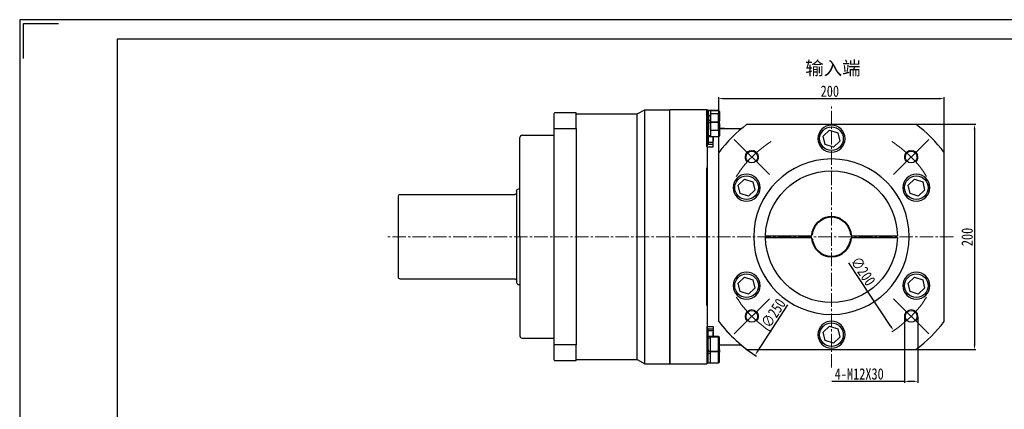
# Model space of a CAD drawing. Header units: millimetres. Extents: x 11380 to 12832, y -6962 to -5935.
# Tile 4 of 6: x 11380 to 12254, y -6281 to -5935. Entities that reach past the tile are written whole.
import ezdxf

# ---------------------------------------------------------------- set-up
doc = ezdxf.new("R2010")
doc.units = ezdxf.units.MM
doc.linetypes.add('点画线', pattern=[18, 12, -2, 2, -2])
doc.layers.get('0').update_dxf_attribs({"lineweight": 40})
doc.layers.get('Defpoints').update_dxf_attribs({"lineweight": 13})
for name, color, linetype in [('7中心线层', 7, '点画线'), ('图框_外框线', 7, 'Continuous'), ('尺寸线', 7, 'Continuous')]:
    doc.layers.add(name, color=color, linetype=linetype)
for name, color, linetype, lineweight in [('标注线', 1, 'Continuous', 15), ('粗实线', 7, 'Continuous', 40), ('细实线', 7, 'Continuous', 18), ('轮廓线', 7, 'Continuous', 40)]:
    doc.layers.add(name, color=color, linetype=linetype, lineweight=lineweight)
doc.styles.get("Standard").update_dxf_attribs({"font": 'txt.shx', "height": 5})
doc.styles.add('仿宋0.8', font='txt', dxfattribs={"width": 0.8})
doc.dimstyles.get("Standard").update_dxf_attribs({"dimtxt": 3, "dimasz": 3, "dimexe": 5, "dimexo": 2, "dimgap": 2, "dimtad": 0, "dimtih": 1, "dimtoh": 1, "dimdec": 4, "dimzin": 0, "dimdsep": 46, "dimtxsty": 'Standard', "dimcen": 2, "dimadec": 0, "dimazin": 0, "dimtfac": 1, "dimtdec": 4, "dimtofl": 0, "dimtmove": 0, "dimatfit": 3, "dimfxl": 1, "dimtolj": 1, "dimtzin": 0, "dimarcsym": 0})

# ---------------------------------------------------------------- blocks, each defined once
blk = doc.blocks.new('*D35')
at = {"layer": 'Defpoints', "color": 0}
for p in [(12200.48, -6005.1), (12000.48, -6052.91), (12200.48, -6052.91)]:
    blk.add_point(p, dxfattribs=at)
at = {"layer": '标注线', "color": 0, "lineweight": -2}
for p, q in [((12000.48, -6052.41), (12000.48, -6003.85)), ((12004.88, -6005.1), (12196.08, -6005.1)), ((12200.48, -6052.41), (12200.48, -6003.85))]:
    blk.add_line(p, q, dxfattribs=at)
at = {"layer": '标注线', "color": 0}
for points in [[(12004.88, -6004.36), (12004.88, -6005.83), (12000.48, -6005.1)], [(12196.08, -6005.83), (12196.08, -6004.36), (12200.48, -6005.1)]]:
    blk.add_solid(points, dxfattribs=at)
at = {"layer": '标注线', "color": 0, "insert": (12099.01, -5998.54), "char_height": 10, "attachment_point": 5, "style": '仿宋0.8'}
blk.add_mtext('200', dxfattribs=at)
blk = doc.blocks.new('*D36')
at = {"layer": 'Defpoints', "color": 0}
for p in [(12175.48, -6027.91), (12175.48, -6227.91), (12227.45, -6227.91)]:
    blk.add_point(p, dxfattribs=at)
at = {"layer": '标注线', "color": 0, "lineweight": -2}
for p, q in [((12175.98, -6027.91), (12228.7, -6027.91)), ((12227.45, -6032.31), (12227.45, -6223.51)), ((12175.98, -6227.91), (12228.7, -6227.91))]:
    blk.add_line(p, q, dxfattribs=at)
at = {"layer": '标注线', "color": 0}
for points in [[(12228.19, -6032.31), (12226.72, -6032.31), (12227.45, -6027.91)], [(12226.72, -6223.51), (12228.19, -6223.51), (12227.45, -6227.91)]]:
    blk.add_solid(points, dxfattribs=at)
at = {"layer": '标注线', "color": 0, "insert": (12220.9, -6127.91), "char_height": 10, "attachment_point": 5, "rotation": 90, "style": '仿宋0.8'}
blk.add_mtext('200', dxfattribs=at)
blk = doc.blocks.new('*D37')
at = {"layer": 'Defpoints', "color": 0}
for p in [(12168.32, -6022.92), (12032.64, -6232.9)]:
    blk.add_point(p, dxfattribs=at)
at = {"layer": '标注线', "color": 0, "lineweight": -2}
blk.add_line((12035.02, -6229.2), (12061.6, -6188.07), dxfattribs=at)
at = {"layer": '标注线', "color": 0}
blk.add_solid([(12034.41, -6228.8), (12035.64, -6229.6), (12032.64, -6232.9)], dxfattribs=at)
at = {"layer": '标注线', "color": 0, "insert": (12048.95, -6195.56), "char_height": 10, "attachment_point": 5, "rotation": 57.12999, "style": '仿宋0.8'}
blk.add_mtext('∅250', dxfattribs=at)
blk = doc.blocks.new('*D39')
at = {"layer": 'Defpoints', "color": 0}
for p in [(12045.31, -6044.28), (12155.64, -6211.1)]:
    blk.add_point(p, dxfattribs=at)
at = {"layer": '标注线', "color": 0, "lineweight": -2}
blk.add_line((12153.21, -6207.43), (12115.85, -6150.94), dxfattribs=at)
at = {"layer": '标注线', "color": 0}
blk.add_solid([(12152.6, -6207.83), (12153.82, -6207.03), (12155.64, -6211.1)], dxfattribs=at)
at = {"layer": '标注线', "color": 0, "insert": (12128.58, -6158.29), "char_height": 10, "attachment_point": 5, "rotation": 303.47858, "style": '仿宋0.8'}
blk.add_mtext('∅200', dxfattribs=at)
blk = doc.blocks.new('*D40')
at = {"layer": 'Defpoints', "color": 0}
for p in [(12165.19, -6198.4), (12177.19, -6198.4), (12165.19, -6256.1)]:
    blk.add_point(p, dxfattribs=at)
at = {"layer": '标注线', "color": 0, "lineweight": -2}
for p, q in [((12165.19, -6198.9), (12165.19, -6257.35)), ((12177.19, -6198.9), (12177.19, -6257.35)), ((12165.19, -6256.1), (12100.7, -6256.1)), ((12172.79, -6256.1), (12169.59, -6256.1))]:
    blk.add_line(p, q, dxfattribs=at)
at = {"layer": '标注线', "color": 0}
for points in [[(12169.59, -6255.37), (12169.59, -6256.84), (12165.19, -6256.1)], [(12172.79, -6256.84), (12172.79, -6255.37), (12177.19, -6256.1)]]:
    blk.add_solid(points, dxfattribs=at)
at = {"layer": '标注线', "color": 0, "insert": (12125.1, -6249.55), "char_height": 10, "attachment_point": 5, "style": '仿宋0.8'}
blk.add_mtext('4-M12X30', dxfattribs=at)

msp = doc.modelspace()

# ---------------------------------------------------------------- linework, layer by layer
at = {"lineweight": 30}
for p, q in [((11853.977, -6018.691), (11853.977, -6032.067)), ((11873.977, -6017.691), (11854.554, -6017.691)), ((11873.977, -6031.691), (11873.977, -6017.691)), ((11873.977, -6018.691), (11927.977, -6018.691)), ((11927.977, -6018.691), (11934.977, -6014.941)), ((11927.977, -6236.691), (11927.977, -6018.691)), ((11934.977, -6014.941), (11956.977, -6014.941)), ((11934.977, -6240.441), (11934.977, -6014.941)), ((11989.977, -6014.941), (11956.977, -6014.941)), ((11956.977, -6240.441), (11956.977, -6014.941)), ((11956.977, -6127.691), (11956.977, -6014.941)), ((11825.977, -6037.691), (11853.977, -6037.691)), ((11853.977, -6032.067), (11853.977, -6223.315)), ((11854.554, -6031.691), (11873.977, -6031.691)), ((11873.977, -6031.691), (11873.977, -6223.691)), ((11823.977, -6127.691), (11823.977, -6039.691)), ((11990.477, -6207.343), (11990.477, -6048.039)), ((11989.977, -6127.691), (11989.977, -6066.531)), ((11717.477, -6090.191), (11819.477, -6090.191)), ((11820.977, -6087.191), (11820.977, -6168.191)), ((11822.977, -6085.191), (11823.977, -6085.191)), ((11715.977, -6091.691), (11715.977, -6163.691)), ((11823.977, -6127.691), (11823.977, -6215.691)), ((11956.977, -6127.691), (11956.977, -6240.441)), ((12041.982, -6126.941), (12082.993, -6126.941)), ((12041.982, -6128.441), (12082.993, -6128.441)), ((12117.961, -6126.941), (12158.972, -6126.941)), ((12117.961, -6128.441), (12158.972, -6128.441)), ((11717.477, -6165.191), (11819.477, -6165.191)), ((11822.977, -6170.191), (11823.977, -6170.191)), ((11825.977, -6217.691), (11853.977, -6217.691)), ((11853.977, -6223.315), (11853.977, -6236.691)), ((11873.977, -6223.691), (11854.554, -6223.691)), ((11873.977, -6237.691), (11873.977, -6223.691)), ((11854.554, -6237.691), (11873.977, -6237.691)), ((11873.977, -6236.691), (11927.977, -6236.691)), ((11927.977, -6236.691), (11934.977, -6240.441)), ((11934.977, -6240.441), (11956.977, -6240.441)), ((11956.977, -6240.441), (11989.977, -6240.441))]:
    msp.add_line(p, q, dxfattribs=at)
for centre, radius, start, end in [((11825.977, -6039.691), 2, 90, 180), ((12100.477, -6127.691), 69, 90, 270), ((12100.477, -6127.691), 69, 270, 90), ((11717.477, -6091.691), 1.5, 90, 180), ((11822.977, -6168.191), 2, 180, 270), ((11825.977, -6215.691), 2, 180, 270)]:
    msp.add_arc(centre, radius, start, end, dxfattribs=at)
at = {"lineweight": 30, "extrusion": (0, 0, -1)}
for centre, radius, start, end in [((-12100.477, -6127.691), 58.5, 0.734581, 179.265419), ((-11819.477, -6088.691), 1.5, 180, 270), ((-11822.977, -6087.191), 2, 0, 90), ((-12100.477, -6127.691), 58.5, 270, 359.265419), ((-12100.477, -6127.691), 58.5, 180.734581, 270), ((-11717.477, -6163.691), 1.5, 270, 0), ((-11819.477, -6166.691), 1.5, 90, 180)]:
    msp.add_arc(centre, radius, start, end, dxfattribs=at)
at = {"lineweight": 30}
for points in [[(11854.554, -6017.691), (11854.362, -6018.024), (11854.169, -6018.358), (11853.977, -6018.691)], [(11853.977, -6032.067), (11854.169, -6031.941), (11854.362, -6031.816), (11854.554, -6031.691)], [(11854.554, -6223.691), (11854.362, -6223.566), (11854.169, -6223.441), (11853.977, -6223.315)], [(11853.977, -6236.691), (11854.169, -6237.024), (11854.362, -6237.358), (11854.554, -6237.691)]]:
    msp.add_open_spline(points, degree=3, dxfattribs=at)
at = {"layer": '7中心线层', "color": 0, "lineweight": 20}
for p, q in [((12100.477, -6243.817), (12100.477, -6012.001)), ((12208.771, -6127.691), (11706.237, -6127.691))]:
    msp.add_line(p, q, dxfattribs=at)
at = {"layer": '图框_外框线', "color": 3}
msp.add_lwpolyline([(11380.052, -6961.989), (12832.297, -6961.989), (12832.297, -5935.044), (11380.052, -5935.044)], close=True, dxfattribs=at)
msp.add_lwpolyline([(11383.509, -5969.622), (11383.509, -5938.502), (11414.629, -5938.502)], dxfattribs=at)
at = {"layer": '图框_外框线', "color": 3, "lineweight": 25}
msp.add_lwpolyline([(11466.495, -6944.7), (12815.008, -6944.7), (12815.008, -5952.333), (11466.495, -5952.333)], close=True, dxfattribs=at)
at = {"layer": '尺寸线'}
for p, q in [((11990.977, -6015.941), (11989.977, -6014.941)), ((11989.977, -6014.941), (11989.977, -6048.039)), ((11989.977, -6014.941), (11990.977, -6015.941)), ((11989.977, -6048.039), (11989.977, -6014.941)), ((11993.077, -6015.751), (11990.977, -6015.751)), ((11990.977, -6015.952), (11990.977, -6015.751)), ((11990.977, -6015.751), (11993.077, -6015.751)), ((11990.977, -6015.952), (11990.977, -6015.751)), ((11990.977, -6015.952), (11990.977, -6045.966)), ((11990.977, -6015.952), (11990.977, -6045.966)), ((11990.977, -6020.201), (11993.077, -6020.201)), ((12000.077, -6015.691), (11993.077, -6015.691)), ((11993.077, -6015.691), (11993.077, -6018.7)), ((11993.077, -6015.691), (12000.077, -6015.691)), ((11993.077, -6015.691), (11993.077, -6025.682)), ((12000.077, -6018.7), (11993.077, -6018.7)), ((11993.077, -6026.199), (11993.077, -6018.7)), ((12000.077, -6015.691), (12000.077, -6018.7)), ((12000.077, -6015.691), (12000.077, -6025.682)), ((12000.077, -6026.139), (12000.077, -6018.7)), ((12001.077, -6016.691), (12001.077, -6019.237)), ((12001.077, -6016.691), (12001.077, -6025.145)), ((12001.077, -6027.139), (12001.077, -6019.237)), ((11990.977, -6024.181), (11993.077, -6024.181)), ((11993.077, -6026.199), (11990.977, -6026.199)), ((11990.977, -6026.199), (11990.977, -6027.711)), ((11990.977, -6026.199), (11993.077, -6026.199)), ((11990.977, -6027.712), (11990.977, -6026.199)), ((11993.077, -6025.682), (12000.077, -6025.682)), ((11993.077, -6026.191), (11993.077, -6025.682)), ((12000.077, -6026.139), (11993.077, -6026.139)), ((11993.077, -6033.037), (11993.077, -6026.139)), ((11993.077, -6026.139), (12000.077, -6026.139)), ((11993.077, -6026.139), (11993.077, -6038.686)), ((12000.077, -6026.139), (12000.077, -6025.682)), ((12000.077, -6033.037), (12000.077, -6026.139)), ((12000.077, -6026.139), (12000.077, -6039.139)), ((12001.077, -6027.139), (12001.077, -6025.145)), ((12001.077, -6032.976), (12001.077, -6027.139)), ((12001.077, -6027.139), (12001.077, -6038.139)), ((11990.977, -6037.849), (11993.077, -6037.849)), ((11993.077, -6033.037), (12000.077, -6033.037)), ((12000.077, -6033.037), (12000.077, -6037.442)), ((12001.077, -6032.976), (12001.077, -6036.342)), ((12005.563, -6031.691), (12001.078, -6031.691)), ((12093.143, -6038.444), (12098.756, -6033.217)), ((12098.756, -6033.217), (12106.089, -6035.463)), ((12106.089, -6035.463), (12107.81, -6042.938)), ((11993.077, -6039.079), (11990.977, -6039.079)), ((11995.477, -6044.135), (11990.977, -6044.135)), ((11995.477, -6045.691), (11990.977, -6045.691)), ((11993.077, -6038.686), (12000.914, -6038.686)), ((11993.077, -6039.139), (11993.077, -6038.686)), ((12000.077, -6039.139), (11993.077, -6039.139)), ((11995.477, -6039.138), (11995.477, -6042.838)), ((11995.477, -6048.039), (11995.477, -6039.138)), ((12094.865, -6045.919), (12093.143, -6038.444)), ((12102.198, -6048.165), (12094.865, -6045.919)), ((12107.81, -6042.938), (12102.198, -6048.165)), ((11989.977, -6048.039), (11995.477, -6048.039)), ((11989.977, -6066.531), (11990.477, -6066.531)), ((12017.799, -6081.944), (12023.412, -6076.717)), ((12023.412, -6076.717), (12030.745, -6078.963)), ((12030.745, -6078.963), (12032.466, -6086.438)), ((12168.488, -6081.944), (12174.1, -6076.717)), ((12174.1, -6076.717), (12181.433, -6078.963)), ((12181.433, -6078.963), (12183.154, -6086.438)), ((12019.52, -6089.419), (12017.799, -6081.944)), ((12026.854, -6091.665), (12019.52, -6089.419)), ((12032.466, -6086.438), (12026.854, -6091.665)), ((12170.209, -6089.419), (12168.488, -6081.944)), ((12177.542, -6091.665), (12170.209, -6089.419)), ((12183.154, -6086.438), (12177.542, -6091.665)), ((11989.977, -6188.851), (11989.977, -6127.691)), ((12017.799, -6168.944), (12023.412, -6163.717)), ((12019.52, -6176.419), (12017.799, -6168.944)), ((12023.412, -6163.717), (12030.745, -6165.963)), ((12030.745, -6165.963), (12032.466, -6173.438)), ((12168.488, -6168.944), (12174.1, -6163.717)), ((12170.209, -6176.419), (12168.488, -6168.944)), ((12174.1, -6163.717), (12181.433, -6165.963)), ((12181.433, -6165.963), (12183.154, -6173.438)), ((12026.854, -6178.665), (12019.52, -6176.419)), ((12032.466, -6173.438), (12026.854, -6178.665)), ((12177.542, -6178.665), (12170.209, -6176.419)), ((12183.154, -6173.438), (12177.542, -6178.665)), ((11990.477, -6188.851), (11989.977, -6188.851)), ((11989.977, -6207.343), (11995.477, -6207.343)), ((11989.977, -6207.343), (11989.977, -6240.441)), ((11990.977, -6239.43), (11990.977, -6209.416)), ((11995.477, -6209.691), (11990.977, -6209.691)), ((11995.477, -6211.247), (11990.977, -6211.247)), ((11995.477, -6207.343), (11995.477, -6216.244)), ((11995.477, -6216.244), (11995.477, -6212.544)), ((12093.143, -6212.444), (12098.756, -6207.217)), ((12094.865, -6219.919), (12093.143, -6212.444)), ((12098.756, -6207.217), (12106.089, -6209.463)), ((12106.089, -6209.463), (12107.81, -6216.938)), ((11993.077, -6216.303), (11990.977, -6216.303)), ((11990.977, -6217.533), (11993.077, -6217.533)), ((12000.077, -6216.243), (11993.077, -6216.243)), ((11993.077, -6216.243), (11993.077, -6216.696)), ((11993.077, -6216.696), (12000.914, -6216.696)), ((11993.077, -6229.243), (11993.077, -6216.696)), ((12000.077, -6229.243), (12000.077, -6216.243)), ((12001.077, -6228.243), (12001.077, -6217.243)), ((12102.198, -6222.165), (12094.865, -6219.919)), ((12107.81, -6216.938), (12102.198, -6222.165)), ((11990.977, -6227.67), (11990.977, -6229.183)), ((11990.977, -6229.183), (11993.077, -6229.183)), ((11993.077, -6229.191), (11993.077, -6229.7)), ((11993.077, -6229.243), (12000.077, -6229.243)), ((11993.077, -6229.7), (12000.077, -6229.7)), ((11993.077, -6239.691), (11993.077, -6229.7)), ((12000.077, -6229.243), (12000.077, -6229.7)), ((12000.077, -6239.691), (12000.077, -6229.7)), ((12001.077, -6228.243), (12001.077, -6230.237)), ((11990.977, -6231.201), (11993.077, -6231.201)), ((12001.077, -6238.691), (12001.077, -6230.237)), ((11989.977, -6240.441), (11990.977, -6239.441)), ((11990.977, -6239.43), (11990.977, -6239.631)), ((11990.977, -6239.631), (11993.077, -6239.631)), ((11993.077, -6239.691), (12000.077, -6239.691))]:
    msp.add_line(p, q, dxfattribs=at)
for centre, radius, start, end in [((12000.077, -6016.691), 1, 0, 90), ((12000.077, -6016.691), 1, 0, 90), ((12000.077, -6027.139), 1, 0, 90), ((12000.077, -6027.139), 1, 0, 90), ((12100.477, -6040.691), 12, 0, 180), ((12000.077, -6038.139), 1, 270, 0), ((12100.477, -6040.691), 12, 180, 0), ((12025.133, -6084.191), 12, 0, 180), ((12175.821, -6084.191), 12, 0, 180), ((12025.133, -6084.191), 12, 180, 0), ((12175.821, -6084.191), 12, 180, 0), ((12025.133, -6171.191), 12, 0, 180), ((12175.821, -6171.191), 12, 0, 180), ((12025.133, -6171.191), 12, 180, 0), ((12175.821, -6171.191), 12, 180, 0), ((12100.477, -6214.691), 12, 0, 180), ((12000.077, -6217.243), 1, 0, 90), ((12100.477, -6214.691), 12, 180, 0), ((12000.077, -6228.243), 1, 270, 0), ((12000.077, -6238.691), 1, 270, 0)]:
    msp.add_arc(centre, radius, start, end, dxfattribs=at)
at = {"layer": '尺寸线', "extrusion": (0, 0, -1)}
for centre, start, end in [((-12100.477, -6040.691), 270, 90), ((-12100.477, -6040.691), 90, 270), ((-12025.133, -6084.191), 270, 90), ((-12025.133, -6084.191), 90, 270), ((-12175.821, -6084.191), 270, 90), ((-12175.821, -6084.191), 90, 270), ((-12025.133, -6171.191), 270, 90), ((-12025.133, -6171.191), 90, 270), ((-12175.821, -6171.191), 270, 90), ((-12175.821, -6171.191), 90, 270), ((-12100.477, -6214.691), 270, 90), ((-12100.477, -6214.691), 90, 270)]:
    msp.add_arc(centre, 10.5, start, end, dxfattribs=at)
at = {"layer": '尺寸线'}
for centre, major_axis, ratio, start_param, end_param in [((12000.077, -6019.237), (1, 0), 0.5371162, 0, 1.5707963), ((12000.077, -6032.976), (-1, 0), 0.0612655, 1.5707963, 3.1415927), ((12000.077, -6230.237), (-1, 0), 0.5371162, 3.1415927, 4.712389)]:
    msp.add_ellipse(centre, major_axis=major_axis, ratio=ratio, start_param=start_param, end_param=end_param, dxfattribs=at)
at = {"layer": '尺寸线', "extrusion": (0, 0, -1)}
msp.add_ellipse((12000.077, -6025.145), major_axis=(-1, 0), ratio=0.5371162, start_param=3.1415927, end_param=4.712389, dxfattribs=at)
at = {"layer": '尺寸线'}
for points in [[(11990.977, -6045.966), (11990.358, -6046.309), (11989.977, -6047.004), (11989.977, -6048.039)], [(11989.977, -6048.039), (11989.977, -6047.004), (11990.358, -6046.309), (11990.977, -6045.966)], [(11989.977, -6207.343), (11989.977, -6208.378), (11990.358, -6209.073), (11990.977, -6209.416)]]:
    msp.add_open_spline(points, degree=3, dxfattribs=at)
at = {"layer": '标注线', "color": 1}
for p, q in [((12045.323, -6072.537), (12014.21, -6041.424)), ((12155.631, -6072.537), (12186.744, -6041.424)), ((12045.323, -6182.845), (12014.21, -6213.958)), ((12155.631, -6182.845), (12186.744, -6213.958))]:
    msp.add_line(p, q, dxfattribs=at)
for start, end in [(122.369361, 147.630623), (32.369361, 57.630623), (212.369361, 237.630623), (302.369361, 327.630623)]:
    msp.add_arc((12100.477, -6127.691), 100, start, end, dxfattribs=at)
at = {"layer": '粗实线', "color": 0, "lineweight": 30}
for p, q in [((12025.477, -6027.909), (12175.477, -6027.909)), ((12001.077, -6031.691), (12020.16, -6031.691)), ((12000.477, -6202.909), (12000.477, -6052.909)), ((12200.477, -6202.909), (12200.477, -6052.909)), ((12001.077, -6223.691), (12020.16, -6223.691)), ((12025.477, -6227.909), (12175.477, -6227.909))]:
    msp.add_line(p, q, dxfattribs=at)
for centre in [(12029.766, -6056.98), (12171.188, -6056.98), (12029.766, -6198.402), (12171.188, -6198.402)]:
    msp.add_circle(centre, 5.25, dxfattribs=at)
for start, end in [(126.869898, 143.130102), (36.869898, 53.130102), (216.869898, 233.130102), (216.869898, 237.807343), (306.869898, 323.130102)]:
    msp.add_arc((12100.477, -6127.909), 125, start, end, dxfattribs=at)
at = {"layer": '细实线', "color": 1}
for centre, start, end in [((12029.766, -6056.98), 315, 226.719131), ((12171.188, -6056.98), 313.280869, 225), ((12029.766, -6198.402), 316.719131, 225), ((12171.188, -6198.402), 315, 223.280869)]:
    msp.add_arc(centre, 6, start, end, dxfattribs=at)
at = {"layer": '轮廓线'}
for start, end in [(106.60155, 175.903956), (4.096044, 141.670576), (184.096044, 355.903956)]:
    msp.add_arc((12100.477, -6127.691), 17.5, start, end, dxfattribs=at)

# ---------------------------------------------------------------- texts
at = {"layer": '标注线', "color": 0, "insert": (12077.23, -5972.078), "char_height": 12, "width": 90.62606, "attachment_point": 1}
msp.add_mtext('{\\fKaiTi_GB2312|b0|i0|c134|p49;\\C1;输入端}', dxfattribs=at)

# ---------------------------------------------------------------- dimensions: what is measured, and where the dimension line sits
at = {"layer": '标注线'}
dim = msp.add_linear_dim(base=(12200.477, -6005.096), p1=(12000.477, -6052.909), p2=(12200.477, -6052.909), dimstyle='Standard', override={"dimtxt": 10, "dimasz": 4.4, "dimexe": 1.25, "dimexo": 0.5, "dimgap": 1.5, "dimtad": 1, "dimtih": 0, "dimtoh": 0, "dimdec": 2, "dimzin": 8, "dimtxsty": '仿宋0.8', "dimadec": 1, "dimazin": 2, "dimtdec": 2, "dimtofl": 1, "dimtolj": 0, "dimtzin": 8}, dxfattribs=at)
dim.commit()
dim.dimension.update_dxf_attribs({"geometry": '*D35', "text_midpoint": (12099.011, -6005.096), "dimtype": 160})
for p1, p2, picture, middle in [((12168.319, -6022.921), (12032.635, -6232.897), '*D37', (12054.459, -6199.123)), ((12045.314, -6044.282), (12155.639, -6211.1), '*D39', (12123.109, -6161.912))]:
    dim = msp.add_diameter_dim_2p(p1=p1, p2=p2, dimstyle='Standard', override={"dimtxt": 10, "dimasz": 4.4, "dimexe": 1.25, "dimexo": 0.5, "dimgap": 1.5, "dimtad": 1, "dimtih": 0, "dimtoh": 0, "dimdec": 2, "dimzin": 8, "dimtxsty": '仿宋0.8', "dimadec": 1, "dimazin": 2, "dimtdec": 2, "dimtofl": 1, "dimtolj": 0, "dimtzin": 8}, dxfattribs=at)
    dim.commit()
    dim.dimension.update_dxf_attribs({"geometry": picture, "text_midpoint": middle, "dimtype": 163})
dim = msp.add_linear_dim(base=(12227.455, -6227.909), p1=(12175.477, -6027.909), p2=(12175.477, -6227.909), angle=90, dimstyle='Standard', override={"dimtxt": 10, "dimasz": 4.4, "dimexe": 1.25, "dimexo": 0.5, "dimgap": 1.5, "dimtad": 1, "dimtih": 0, "dimtoh": 0, "dimdec": 2, "dimzin": 8, "dimtxsty": '仿宋0.8', "dimadec": 1, "dimazin": 2, "dimtdec": 2, "dimtofl": 1, "dimtolj": 0, "dimtzin": 8}, dxfattribs=at)
dim.commit()
dim.dimension.update_dxf_attribs({"geometry": '*D36', "text_midpoint": (12227.455, -6127.909), "dimtype": 160})
dim = msp.add_linear_dim(base=(12165.188, -6256.103), p1=(12177.188, -6198.402), p2=(12165.188, -6198.402), text='4-M<>X30', dimstyle='Standard', override={"dimtxt": 10, "dimasz": 4.4, "dimexe": 1.25, "dimexo": 0.5, "dimgap": 1.5, "dimtad": 1, "dimtih": 0, "dimtoh": 0, "dimdec": 2, "dimzin": 8, "dimtxsty": '仿宋0.8', "dimadec": 1, "dimazin": 2, "dimtdec": 2, "dimtofl": 1, "dimtolj": 0, "dimtzin": 8}, dxfattribs=at)
dim.commit()
dim.dimension.update_dxf_attribs({"geometry": '*D40', "text_midpoint": (12125.104, -6256.103), "dimtype": 160})

doc.saveas('drawing.dxf')
